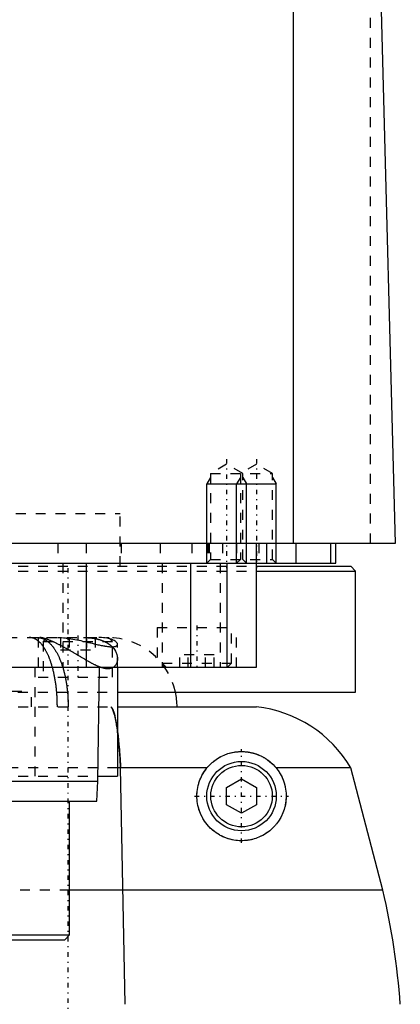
# Model space of a CAD drawing. Extents: x -90 to 90, y -1 to 861.
# Tile 5 of 9: x 24 to 63, y 347 to 446. Entities that reach past the tile are written whole.
import ezdxf

# ---------------------------------------------------------------- set-up
doc = ezdxf.new("R2010")
doc.units = 0
doc.linetypes.add('CENTER', pattern=[1.5, 0.45, -0.5, 0.05, -0.5])
doc.linetypes.add('DASHED', pattern=[2, 1, -1])
for name, color, linetype in [('AM_0', 7, 'CONTINUOUS'), ('AM_10', 7, 'CONTINUOUS'), ('AM_3', 7, 'DASHED'), ('AM_7', 7, 'CENTER')]:
    doc.layers.add(name, color=color, linetype=linetype)

msp = doc.modelspace()

# ---------------------------------------------------------------- linework, layer by layer
at = {"layer": 'AM_0', "color": 7, "linetype": 'CONTINUOUS'}
for p, q in [((51.744, 393), (51.744, 453.55)), ((60.5, 449.85), (62, 393)), ((62, 393), (-62, 393)), ((48, 380.5), (48, 393)), ((49, 393), (49, 391)), ((52, 391), (52, 393)), ((55.474, 393), (55.474, 391)), ((56, 391), (56, 393)), ((-56, 391), (56, 391)), ((30.85, 391), (30.85, 380.5)), ((41.361, 391), (41.361, 380.5)), ((45.003, 391), (45.003, 380.5)), ((48.014, 390.7), (57.5, 390.7)), ((58, 390.2), (57.5, 390.7)), ((48.014, 390.2), (58, 390.2)), ((58, 378), (58, 390.2)), ((-48, 380.5), (48, 380.5)), ((32, 369), (32.175, 380.5)), ((34, 380.5), (34, 369.5)), ((34.039, 378), (58, 378)), ((34.006, 376.5), (48, 376.5)), ((32.008, 369.5), (34, 369.5)), ((43.018, 370.35), (34, 370.35)), ((34.766, 346.5), (34.315, 370.35)), ((57.5, 370.35), (49.982, 370.35)), ((60.75, 358), (57.5, 370.35)), ((-32, 369), (32, 369)), ((31.9, 367), (32, 369)), ((45, 368.366), (46.5, 369.232)), ((46.5, 369.232), (48, 368.366)), ((45, 366.634), (45, 368.366)), ((48, 368.366), (48, 366.634)), ((-31.9, 367), (31.9, 367)), ((29.175, 353.5), (29.175, 367)), ((46.5, 365.768), (45, 366.634)), ((48, 366.634), (46.5, 365.768)), ((60.75, 358), (29.175, 358)), ((-29.175, 353.5), (29.175, 353.5)), ((-28.675, 353), (28.675, 353)), ((28.675, 353), (29.175, 353.5))]:
    msp.add_line(p, q, dxfattribs=at)
for points in [[(34.315, 370.35, 0), (34.308, 370.469, 0), (34.295, 370.704, 0), (34.281, 370.935, 0), (34.274, 371.05, 0), (34.266, 371.163, 0), (34.251, 371.388, 0), (34.236, 371.609, 0), (34.22, 371.826, 0), (34.203, 372.039, 0), (34.186, 372.248, 0), (34.177, 372.351, 0), (34.168, 372.454, 0), (34.15, 372.655, 0), (34.132, 372.852, 0), (34.113, 373.045, 0), (34.093, 373.234, 0), (34.073, 373.418, 0), (34.063, 373.509, 0), (34.053, 373.598, 0), (34.032, 373.774, 0), (34.01, 373.945, 0), (34, 374.029, 0)], [(43.018, 370.35, 0), (43.04, 370.377, 0), (43.084, 370.429, 0), (43.129, 370.481, 0), (43.152, 370.507, 0), (43.175, 370.532, 0), (43.222, 370.583, 0), (43.269, 370.632, 0), (43.438, 370.798, 0), (43.743, 371.057, 0), (43.902, 371.174, 0), (44.065, 371.284, 0), (44.404, 371.482, 0), (44.758, 371.649, 0), (45.127, 371.785, 0), (45.51, 371.89, 0), (45.739, 371.935, 0), (45.806, 371.946, 0), (45.873, 371.956, 0), (45.907, 371.961, 0), (45.94, 371.965, 0), (46.008, 371.973, 0), (46.076, 371.98, 0), (46.111, 371.983, 0), (46.145, 371.986, 0), (46.214, 371.991, 0), (46.283, 371.995, 0), (46.318, 371.996, 0), (46.353, 371.998, 0), (46.423, 371.999, 0), (46.494, 372, 0), (46.565, 372, 0), (46.636, 371.998, 0), (46.708, 371.995, 0), (46.744, 371.993, 0), (46.78, 371.991, 0), (46.852, 371.986, 0), (46.925, 371.98, 0), (46.998, 371.972, 0), (47.072, 371.964, 0), (47.146, 371.953, 0), (47.183, 371.948, 0), (47.22, 371.942, 0), (47.294, 371.929, 0), (47.369, 371.915, 0), (47.444, 371.9, 0), (47.519, 371.883, 0), (47.595, 371.865, 0), (47.632, 371.855, 0), (47.67, 371.845, 0), (47.746, 371.824, 0), (47.822, 371.801, 0), (47.898, 371.777, 0), (47.975, 371.752, 0), (48.051, 371.724, 0), (48.089, 371.71, 0), (48.127, 371.696, 0), (48.202, 371.666, 0), (48.278, 371.634, 0), (48.354, 371.6, 0), (48.429, 371.565, 0), (48.505, 371.529, 0), (48.542, 371.51, 0), (48.58, 371.491, 0), (48.655, 371.451, 0), (48.729, 371.409, 0), (48.766, 371.388, 0), (48.803, 371.366, 0), (48.877, 371.321, 0), (48.951, 371.274, 0), (48.987, 371.25, 0), (49.024, 371.226, 0), (49.096, 371.175, 0), (49.168, 371.123, 0), (49.239, 371.07, 0), (49.309, 371.015, 0), (49.379, 370.959, 0), (49.413, 370.93, 0), (49.447, 370.901, 0), (49.514, 370.842, 0), (49.58, 370.781, 0), (49.645, 370.719, 0), (49.709, 370.655, 0), (49.772, 370.59, 0), (49.803, 370.556, 0), (49.833, 370.523, 0), (49.894, 370.455, 0), (49.953, 370.385, 0), (49.982, 370.35, 0)], [(49.982, 370.35, 0), (50.046, 370.271, 0), (50.168, 370.108, 0), (50.283, 369.937, 0), (50.338, 369.849, 0), (50.392, 369.759, 0), (50.493, 369.575, 0), (50.548, 369.466, 0), (50.563, 369.434, 0), (50.578, 369.402, 0), (50.585, 369.386, 0), (50.593, 369.371, 0), (50.607, 369.338, 0), (50.622, 369.306, 0), (50.636, 369.274, 0), (50.649, 369.242, 0), (50.663, 369.209, 0), (50.669, 369.193, 0), (50.676, 369.177, 0), (50.689, 369.144, 0), (50.702, 369.112, 0), (50.714, 369.079, 0), (50.726, 369.046, 0), (50.738, 369.013, 0), (50.744, 368.997, 0), (50.75, 368.98, 0), (50.761, 368.947, 0), (50.772, 368.914, 0), (50.783, 368.881, 0), (50.794, 368.848, 0), (50.804, 368.814, 0), (50.809, 368.798, 0), (50.814, 368.781, 0), (50.824, 368.748, 0), (50.833, 368.714, 0), (50.838, 368.698, 0), (50.842, 368.681, 0), (50.851, 368.648, 0), (50.86, 368.614, 0), (50.864, 368.598, 0), (50.868, 368.581, 0), (50.876, 368.548, 0), (50.884, 368.514, 0), (50.91, 368.398, 0), (50.945, 368.199, 0), (50.972, 368.001, 0), (50.99, 367.804, 0), (50.999, 367.609, 0), (51, 367.512, 0), (50.999, 367.415, 0), (50.992, 367.224, 0), (50.976, 367.035, 0), (50.965, 366.942, 0), (50.953, 366.849, 0), (50.922, 366.667, 0), (50.885, 366.487, 0), (50.863, 366.399, 0), (50.84, 366.312, 0), (50.79, 366.141, 0), (50.733, 365.973, 0), (50.671, 365.811, 0), (50.603, 365.653, 0), (50.531, 365.5, 0), (50.493, 365.425, 0), (50.454, 365.352, 0), (50.374, 365.21, 0), (50.29, 365.073, 0), (50.203, 364.943, 0), (50.112, 364.817, 0), (50.017, 364.693, 0), (49.968, 364.632, 0), (49.917, 364.572, 0), (49.812, 364.454, 0), (49.702, 364.338, 0), (49.588, 364.227, 0), (49.469, 364.119, 0), (49.347, 364.015, 0), (49.284, 363.964, 0), (49.22, 363.915, 0), (49.089, 363.819, 0), (48.954, 363.728, 0), (48.816, 363.642, 0), (48.675, 363.56, 0), (48.53, 363.484, 0), (48.457, 363.448, 0), (48.383, 363.413, 0), (48.233, 363.347, 0), (48.081, 363.287, 0), (47.927, 363.232, 0), (47.771, 363.183, 0), (47.613, 363.14, 0), (47.534, 363.12, 0), (47.455, 363.102, 0), (47.295, 363.071, 0), (47.135, 363.045, 0), (47.054, 363.034, 0), (46.971, 363.025, 0), (46.803, 363.01, 0), (46.63, 363.002, 0), (46.543, 363, 0), (46.454, 363, 0), (46.275, 363.006, 0), (46.094, 363.018, 0), (45.911, 363.039, 0), (45.727, 363.067, 0), (45.542, 363.103, 0), (45.449, 363.124, 0), (45.356, 363.148, 0), (45.171, 363.201, 0), (44.987, 363.262, 0), (44.805, 363.332, 0), (44.624, 363.41, 0), (44.446, 363.496, 0), (44.359, 363.542, 0), (44.272, 363.59, 0), (44.101, 363.693, 0), (43.935, 363.802, 0), (43.774, 363.92, 0), (43.617, 364.045, 0), (43.463, 364.18, 0), (43.387, 364.25, 0), (43.313, 364.323, 0), (43.168, 364.476, 0), (43.029, 364.636, 0), (42.897, 364.804, 0), (42.773, 364.979, 0), (42.656, 365.16, 0), (42.601, 365.253, 0), (42.549, 365.347, 0), (42.45, 365.538, 0), (42.361, 365.734, 0), (42.282, 365.933, 0), (42.212, 366.134, 0), (42.153, 366.337, 0), (42.127, 366.439, 0), (42.104, 366.54, 0), (42.064, 366.743, 0), (42.035, 366.944, 0), (42.023, 367.043, 0), (42.014, 367.144, 0), (42.003, 367.346, 0), (42, 367.55, 0), (42.003, 367.652, 0), (42.007, 367.755, 0), (42.023, 367.959, 0), (42.049, 368.162, 0), (42.084, 368.364, 0), (42.127, 368.563, 0), (42.18, 368.759, 0), (42.209, 368.855, 0), (42.24, 368.951, 0), (42.309, 369.138, 0), (42.385, 369.321, 0), (42.467, 369.497, 0), (42.556, 369.667, 0), (42.651, 369.831, 0), (42.7, 369.91, 0), (42.75, 369.987, 0), (42.853, 370.136, 0), (42.961, 370.279, 0), (43.018, 370.35, 0)]]:
    msp.add_polyline3d(points, dxfattribs=at)
for radius in [3.5, 3.1]:
    msp.add_circle((46.5, 367.5), radius, dxfattribs=at)
for centre, radius, start, end in [((33, 376.5), 7, 0, 12.37363), ((46.693, 364.069), 12.5, 30.16672, 83.99779), ((-12.298, 341.001), 75, 4.20483, 13.10025)]:
    msp.add_arc(centre, radius, start, end, dxfattribs=at)
at = {"layer": 'AM_10', "color": 7, "linetype": 'CONTINUOUS'}
for p, q in [((43.379, 399.656), (43, 399)), ((46.379, 399.656), (46, 399)), ((46.621, 399.656), (47, 399)), ((49.621, 399.656), (50, 399)), ((43, 391), (43, 399)), ((43, 399), (50, 399)), ((46, 391), (46, 399)), ((47, 391), (47, 399)), ((50, 391), (50, 399))]:
    msp.add_line(p, q, dxfattribs=at)
at = {"layer": 'AM_3', "color": 6, "linetype": 'DASHED'}
for p, q in [((59.5, 393), (59.5, 451.989)), ((45, 401), (43.379, 400.064)), ((46.621, 400.064), (45, 401)), ((48, 401), (46.379, 400.064)), ((49.621, 400.064), (48, 401)), ((43.379, 400.064), (43.379, 391.379)), ((43.379, 400.064), (49.621, 400.064)), ((46.379, 400.064), (46.379, 391.379)), ((46.621, 391.379), (46.621, 400.064)), ((49.621, 391.379), (49.621, 400.064)), ((-34.25, 396), (34.25, 396)), ((34.25, 390.7), (34.25, 396)), ((28, 393), (28, 391)), ((30.84, 393), (30.84, 391)), ((34.381, 393), (34.381, 391)), ((38.286, 393), (38.286, 391)), ((41.5, 393), (41.5, 391)), ((43.087, 393), (43.087, 391)), ((43.236, 393), (43.236, 391)), ((44.587, 393), (44.587, 391)), ((46, 393), (46, 391)), ((48.25, 393), (48.25, 391)), ((43.379, 391.379), (43, 391)), ((43.379, 391.379), (49.621, 391.379)), ((46.379, 391.379), (46, 391)), ((47, 391), (46.621, 391.379)), ((50, 391), (49.621, 391.379)), ((-48.014, 390.7), (48.014, 390.7)), ((28.477, 391), (28.477, 380.5)), ((38.5, 391), (38.5, 380.5)), ((44.341, 391), (44.341, 380.5)), ((-48.014, 390.2), (48.014, 390.2)), ((38, 384.5), (38, 380.5)), ((38, 384.5), (46, 384.5)), ((45.5, 380.9), (45.5, 384.5)), ((46, 380.5), (46, 384.5)), ((-33.1, 383.5), (33.1, 383.5)), ((26, 383.5), (26, 379.5)), ((26.9, 383.5), (26.5, 383.1)), ((28.268, 383.5), (28.268, 382.25)), ((29.134, 383.5), (29.134, 382.25)), ((30.866, 383.5), (30.866, 382.25)), ((31.732, 383.5), (31.732, 382.25)), ((33.5, 383.1), (33.1, 383.5)), ((26.5, 383.1), (26.5, 379.5)), ((26.5, 383.1), (33.5, 383.1)), ((33.5, 379.5), (33.5, 383.1)), ((34, 380.5), (34, 382.813)), ((28.268, 382.25), (31.732, 382.25)), ((40.268, 380.5), (40.268, 381.75)), ((43.732, 381.75), (40.268, 381.75)), ((41.134, 380.5), (41.134, 381.75)), ((42.866, 380.5), (42.866, 381.75)), ((43.732, 380.5), (43.732, 381.75)), ((25.65, 380.5), (25.65, 369.5)), ((38.5, 380.9), (38.9, 380.5)), ((38.5, 380.9), (45.5, 380.9)), ((45.1, 380.5), (45.5, 380.9)), ((26, 379.5), (34, 379.5)), ((-34.039, 378), (34.039, 378)), ((9.341, 378.1), (25.341, 378.1)), ((25.341, 376.5), (25.341, 378.1)), ((-34.006, 376.5), (34.006, 376.5)), ((34, 370.35), (-34, 370.35)), ((-32.008, 369.5), (32.008, 369.5)), ((29.175, 358), (-29.175, 358))]:
    msp.add_line(p, q, dxfattribs=at)
for points in [[(27.934, 376.5, 0), (27.934, 376.551, 0), (27.934, 376.654, 0), (27.933, 376.757, 0), (27.932, 376.808, 0), (27.931, 376.859, 0), (27.928, 376.961, 0), (27.926, 377.064, 0), (27.922, 377.166, 0), (27.918, 377.267, 0), (27.913, 377.369, 0), (27.911, 377.42, 0), (27.908, 377.47, 0), (27.902, 377.572, 0), (27.896, 377.673, 0), (27.888, 377.773, 0), (27.881, 377.874, 0), (27.873, 377.974, 0), (27.868, 378.024, 0), (27.864, 378.074, 0), (27.855, 378.173, 0), (27.845, 378.272, 0), (27.839, 378.321, 0), (27.834, 378.371, 0), (27.823, 378.469, 0), (27.811, 378.567, 0), (27.805, 378.616, 0), (27.799, 378.665, 0), (27.786, 378.762, 0), (27.773, 378.859, 0), (27.759, 378.955, 0), (27.745, 379.051, 0), (27.73, 379.146, 0), (27.722, 379.193, 0), (27.714, 379.24, 0), (27.698, 379.335, 0), (27.681, 379.428, 0), (27.664, 379.52, 0), (27.646, 379.612, 0), (27.628, 379.704, 0), (27.619, 379.749, 0), (27.609, 379.794, 0), (27.59, 379.884, 0), (27.57, 379.973, 0), (27.55, 380.061, 0), (27.529, 380.149, 0), (27.508, 380.235, 0), (27.497, 380.278, 0), (27.486, 380.321, 0), (27.464, 380.406, 0), (27.441, 380.49, 0), (27.418, 380.574, 0), (27.394, 380.656, 0), (27.37, 380.738, 0), (27.357, 380.778, 0), (27.345, 380.818, 0), (27.32, 380.898, 0), (27.294, 380.977, 0), (27.268, 381.055, 0), (27.241, 381.132, 0), (27.214, 381.208, 0), (27.2, 381.246, 0), (27.186, 381.283, 0), (27.158, 381.357, 0), (27.13, 381.43, 0), (27.116, 381.466, 0), (27.101, 381.502, 0), (27.072, 381.573, 0), (27.042, 381.643, 0), (27.027, 381.677, 0), (27.012, 381.711, 0), (26.981, 381.779, 0), (26.951, 381.845, 0), (26.919, 381.91, 0), (26.888, 381.974, 0), (26.856, 382.037, 0), (26.84, 382.068, 0), (26.823, 382.098, 0), (26.791, 382.159, 0), (26.757, 382.218, 0), (26.724, 382.276, 0), (26.69, 382.333, 0), (26.656, 382.388, 0), (26.639, 382.415, 0), (26.622, 382.442, 0), (26.587, 382.495, 0), (26.552, 382.547, 0), (26.516, 382.597, 0), (26.48, 382.647, 0), (26.444, 382.695, 0), (26.426, 382.718, 0), (26.408, 382.741, 0), (26.371, 382.787, 0), (26.334, 382.831, 0), (26.297, 382.873, 0), (26.259, 382.915, 0), (26.221, 382.955, 0), (26.202, 382.974, 0), (26.183, 382.993, 0), (26.145, 383.031, 0), (26.106, 383.066, 0), (26.068, 383.101, 0), (26.029, 383.134, 0), (25.99, 383.165, 0), (25.97, 383.181, 0), (25.95, 383.196, 0), (25.911, 383.224, 0), (25.871, 383.252, 0), (25.851, 383.265, 0), (25.831, 383.278, 0), (25.791, 383.302, 0), (25.751, 383.325, 0), (25.731, 383.337, 0), (25.71, 383.347, 0), (25.67, 383.367, 0), (25.629, 383.386, 0), (25.588, 383.404, 0), (25.547, 383.42, 0), (25.506, 383.434, 0), (25.486, 383.441, 0), (25.465, 383.447, 0), (25.424, 383.459, 0), (25.382, 383.469, 0), (25.341, 383.478, 0), (25.299, 383.485, 0), (25.257, 383.491, 0), (25.236, 383.493, 0), (25.215, 383.495, 0), (25.173, 383.498, 0), (25.131, 383.5, 0), (25.11, 383.5, 0)], [(25.908, 383.5, 0), (25.931, 383.5, 0), (25.977, 383.498, 0), (26.024, 383.495, 0), (26.047, 383.493, 0), (26.07, 383.491, 0), (26.116, 383.485, 0), (26.161, 383.478, 0), (26.207, 383.469, 0), (26.253, 383.459, 0), (26.298, 383.447, 0), (26.321, 383.441, 0), (26.344, 383.434, 0), (26.389, 383.42, 0), (26.434, 383.404, 0), (26.479, 383.386, 0), (26.524, 383.368, 0), (26.569, 383.347, 0), (26.591, 383.337, 0), (26.613, 383.326, 0), (26.658, 383.303, 0), (26.702, 383.278, 0), (26.724, 383.265, 0), (26.746, 383.252, 0), (26.79, 383.225, 0), (26.833, 383.196, 0), (26.855, 383.181, 0), (26.877, 383.166, 0), (26.92, 383.134, 0), (26.963, 383.101, 0), (27.005, 383.067, 0), (27.048, 383.031, 0), (27.09, 382.994, 0), (27.111, 382.975, 0), (27.132, 382.955, 0), (27.174, 382.916, 0), (27.216, 382.874, 0), (27.257, 382.832, 0), (27.298, 382.788, 0), (27.338, 382.742, 0), (27.358, 382.719, 0), (27.378, 382.696, 0), (27.418, 382.648, 0), (27.458, 382.599, 0), (27.497, 382.548, 0), (27.536, 382.497, 0), (27.574, 382.444, 0), (27.593, 382.417, 0), (27.612, 382.389, 0), (27.65, 382.334, 0), (27.687, 382.277, 0), (27.724, 382.219, 0), (27.761, 382.16, 0), (27.797, 382.1, 0), (27.815, 382.069, 0), (27.833, 382.038, 0), (27.868, 381.976, 0), (27.903, 381.912, 0), (27.937, 381.847, 0), (27.972, 381.78, 0), (28.005, 381.713, 0), (28.022, 381.679, 0), (28.039, 381.644, 0), (28.071, 381.575, 0), (28.104, 381.504, 0), (28.12, 381.468, 0), (28.136, 381.432, 0), (28.167, 381.359, 0), (28.198, 381.285, 0), (28.213, 381.247, 0), (28.229, 381.21, 0), (28.259, 381.134, 0), (28.288, 381.057, 0), (28.317, 380.979, 0), (28.345, 380.9, 0), (28.373, 380.82, 0), (28.387, 380.78, 0), (28.401, 380.739, 0), (28.428, 380.658, 0), (28.454, 380.575, 0), (28.48, 380.492, 0), (28.505, 380.408, 0), (28.53, 380.323, 0), (28.542, 380.28, 0), (28.554, 380.237, 0), (28.577, 380.15, 0), (28.6, 380.063, 0), (28.623, 379.975, 0), (28.645, 379.886, 0), (28.666, 379.796, 0), (28.676, 379.751, 0), (28.687, 379.705, 0), (28.707, 379.614, 0), (28.727, 379.522, 0), (28.746, 379.429, 0), (28.764, 379.336, 0), (28.782, 379.242, 0), (28.791, 379.195, 0), (28.799, 379.147, 0), (28.816, 379.052, 0), (28.832, 378.956, 0), (28.847, 378.86, 0), (28.862, 378.763, 0), (28.876, 378.666, 0), (28.883, 378.617, 0), (28.89, 378.568, 0), (28.902, 378.47, 0), (28.915, 378.372, 0), (28.921, 378.323, 0), (28.926, 378.273, 0), (28.937, 378.174, 0), (28.948, 378.075, 0), (28.953, 378.025, 0), (28.957, 377.975, 0), (28.966, 377.875, 0), (28.975, 377.774, 0), (28.983, 377.673, 0), (28.99, 377.572, 0), (28.996, 377.471, 0), (28.999, 377.42, 0), (29.002, 377.37, 0), (29.007, 377.268, 0), (29.012, 377.166, 0), (29.016, 377.064, 0), (29.019, 376.962, 0), (29.022, 376.859, 0), (29.023, 376.808, 0), (29.024, 376.757, 0), (29.025, 376.654, 0), (29.026, 376.551, 0), (29.026, 376.5, 0)], [(32.277, 380.5, 0), (32.249, 380.51, 0), (32.194, 380.531, 0), (32.138, 380.553, 0), (32.11, 380.564, 0), (32.082, 380.576, 0), (32.026, 380.6, 0), (31.969, 380.624, 0), (31.913, 380.65, 0), (31.856, 380.676, 0), (31.798, 380.703, 0), (31.77, 380.717, 0), (31.741, 380.731, 0), (31.683, 380.759, 0), (31.624, 380.789, 0), (31.565, 380.819, 0), (31.506, 380.85, 0), (31.446, 380.881, 0), (31.416, 380.897, 0), (31.386, 380.913, 0), (31.325, 380.946, 0), (31.263, 380.98, 0), (31.232, 380.997, 0), (31.202, 381.014, 0), (31.139, 381.048, 0), (31.077, 381.083, 0), (31.045, 381.101, 0), (31.014, 381.119, 0), (30.95, 381.155, 0), (30.886, 381.192, 0), (30.822, 381.229, 0), (30.758, 381.266, 0), (30.693, 381.304, 0), (30.66, 381.323, 0), (30.627, 381.342, 0), (30.562, 381.381, 0), (30.496, 381.419, 0), (30.43, 381.458, 0), (30.363, 381.498, 0), (30.297, 381.537, 0), (30.263, 381.557, 0), (30.23, 381.577, 0), (30.162, 381.617, 0), (30.095, 381.657, 0), (30.027, 381.697, 0), (29.96, 381.737, 0), (29.892, 381.777, 0), (29.859, 381.797, 0), (29.825, 381.817, 0), (29.757, 381.857, 0), (29.69, 381.897, 0), (29.622, 381.936, 0), (29.555, 381.976, 0), (29.487, 382.015, 0), (29.453, 382.035, 0), (29.42, 382.055, 0), (29.352, 382.094, 0), (29.285, 382.133, 0), (29.218, 382.172, 0), (29.151, 382.21, 0), (29.084, 382.248, 0), (29.051, 382.267, 0), (29.018, 382.286, 0), (28.951, 382.324, 0), (28.885, 382.361, 0), (28.852, 382.38, 0), (28.819, 382.398, 0), (28.753, 382.435, 0), (28.687, 382.471, 0), (28.654, 382.489, 0), (28.622, 382.507, 0), (28.556, 382.543, 0), (28.492, 382.578, 0), (28.427, 382.613, 0), (28.363, 382.647, 0), (28.299, 382.681, 0), (28.267, 382.697, 0), (28.236, 382.714, 0), (28.173, 382.747, 0), (28.11, 382.779, 0), (28.048, 382.811, 0), (27.986, 382.842, 0), (27.925, 382.873, 0), (27.894, 382.888, 0), (27.864, 382.903, 0), (27.804, 382.932, 0), (27.744, 382.961, 0), (27.684, 382.99, 0), (27.626, 383.017, 0), (27.568, 383.044, 0), (27.539, 383.058, 0), (27.51, 383.071, 0), (27.453, 383.097, 0), (27.397, 383.122, 0), (27.342, 383.146, 0), (27.287, 383.17, 0), (27.233, 383.193, 0), (27.206, 383.204, 0), (27.18, 383.215, 0), (27.127, 383.236, 0), (27.076, 383.256, 0), (27.025, 383.276, 0), (26.976, 383.295, 0), (26.927, 383.313, 0), (26.904, 383.322, 0), (26.88, 383.33, 0), (26.833, 383.347, 0), (26.788, 383.363, 0), (26.765, 383.37, 0), (26.743, 383.377, 0), (26.7, 383.391, 0), (26.657, 383.404, 0), (26.637, 383.411, 0), (26.616, 383.417, 0), (26.576, 383.428, 0), (26.537, 383.439, 0), (26.499, 383.448, 0), (26.463, 383.457, 0), (26.428, 383.465, 0), (26.411, 383.469, 0), (26.394, 383.472, 0), (26.361, 383.478, 0), (26.33, 383.484, 0), (26.3, 383.489, 0), (26.272, 383.492, 0), (26.245, 383.495, 0), (26.232, 383.497, 0), (26.219, 383.498, 0), (26.195, 383.499, 0), (26.172, 383.5, 0), (26.161, 383.5, 0)], [(27.991, 383.5, 0), (28.037, 383.5, 0), (28.128, 383.498, 0), (28.221, 383.495, 0), (28.267, 383.494, 0)], [(28.267, 383.494, 0), (28.358, 383.489, 0), (28.541, 383.476, 0), (28.727, 383.458, 0), (28.821, 383.448, 0), (28.916, 383.436, 0), (29.108, 383.41, 0), (29.302, 383.381, 0), (29.498, 383.348, 0), (29.694, 383.312, 0), (29.892, 383.273, 0), (29.991, 383.253, 0), (30.09, 383.232, 0), (30.288, 383.19, 0), (30.485, 383.145, 0), (30.682, 383.1, 0), (30.878, 383.054, 0), (31.072, 383.007, 0), (31.169, 382.984, 0), (31.264, 382.961, 0), (31.454, 382.915, 0), (31.641, 382.87, 0), (31.733, 382.848, 0)], [(30.565, 383.5, 0), (30.594, 383.5, 0), (30.652, 383.5, 0), (30.709, 383.499, 0), (30.738, 383.498, 0), (30.766, 383.497, 0), (30.823, 383.496, 0), (30.88, 383.494, 0), (30.936, 383.491, 0), (30.993, 383.488, 0), (31.048, 383.484, 0), (31.076, 383.482, 0), (31.104, 383.48, 0), (31.159, 383.476, 0), (31.215, 383.471, 0), (31.269, 383.466, 0), (31.324, 383.46, 0), (31.378, 383.453, 0), (31.405, 383.45, 0), (31.432, 383.446, 0), (31.485, 383.439, 0), (31.538, 383.431, 0), (31.565, 383.427, 0), (31.591, 383.423, 0), (31.644, 383.414, 0), (31.696, 383.405, 0), (31.722, 383.4, 0), (31.748, 383.395, 0), (31.799, 383.385, 0), (31.849, 383.374, 0), (31.899, 383.363, 0), (31.949, 383.352, 0), (31.998, 383.34, 0), (32.022, 383.333, 0), (32.047, 383.327, 0), (32.095, 383.314, 0), (32.142, 383.301, 0), (32.189, 383.287, 0), (32.236, 383.273, 0), (32.282, 383.258, 0), (32.305, 383.25, 0), (32.327, 383.243, 0), (32.372, 383.227, 0), (32.417, 383.211, 0), (32.46, 383.195, 0), (32.504, 383.178, 0), (32.546, 383.16, 0), (32.568, 383.151, 0), (32.589, 383.143, 0), (32.63, 383.124, 0), (32.671, 383.106, 0), (32.712, 383.087, 0), (32.752, 383.068, 0), (32.791, 383.048, 0), (32.81, 383.038, 0), (32.829, 383.028, 0), (32.867, 383.008, 0), (32.905, 382.987, 0), (32.941, 382.966, 0), (32.977, 382.944, 0), (33.013, 382.923, 0), (33.03, 382.912, 0), (33.047, 382.901, 0), (33.082, 382.878, 0), (33.115, 382.856, 0), (33.132, 382.844, 0), (33.148, 382.833, 0), (33.18, 382.809, 0), (33.212, 382.786, 0), (33.228, 382.774, 0), (33.243, 382.762, 0), (33.273, 382.738, 0), (33.303, 382.714, 0), (33.332, 382.689, 0), (33.361, 382.664, 0), (33.389, 382.639, 0), (33.402, 382.626, 0), (33.416, 382.613, 0), (33.443, 382.588, 0), (33.469, 382.562, 0), (33.494, 382.536, 0), (33.519, 382.51, 0), (33.543, 382.483, 0), (33.555, 382.47, 0), (33.566, 382.456, 0), (33.589, 382.429, 0), (33.612, 382.402, 0), (33.684, 382.307, 0), (33.791, 382.139, 0), (33.875, 381.969, 0), (33.908, 381.883, 0), (33.937, 381.797, 0), (33.977, 381.627, 0), (33.998, 381.459, 0), (34, 381.377, 0)], [(34, 382.813, 0), (33.999, 382.836, 0), (33.987, 382.883, 0), (33.963, 382.932, 0), (33.946, 382.957, 0), (33.927, 382.982, 0), (33.879, 383.033, 0), (33.82, 383.084, 0), (33.748, 383.135, 0), (33.665, 383.185, 0), (33.57, 383.233, 0), (33.518, 383.256, 0), (33.463, 383.279, 0), (33.344, 383.323, 0), (33.214, 383.363, 0), (33.073, 383.399, 0), (32.92, 383.43, 0), (32.757, 383.457, 0), (32.671, 383.468, 0), (32.583, 383.478, 0), (32.399, 383.492, 0), (32.206, 383.499, 0), (32.107, 383.5, 0)], [(31.733, 382.848, 0), (31.793, 382.834, 0), (31.911, 382.807, 0), (32.027, 382.78, 0), (32.085, 382.767, 0), (32.142, 382.754, 0), (32.255, 382.73, 0), (32.366, 382.706, 0), (32.474, 382.685, 0), (32.58, 382.664, 0), (32.683, 382.646, 0), (32.733, 382.637, 0), (32.783, 382.629, 0), (32.88, 382.614, 0), (32.974, 382.6, 0), (33.065, 382.589, 0), (33.153, 382.58, 0), (33.237, 382.573, 0), (33.278, 382.571, 0), (33.318, 382.569, 0), (33.395, 382.567, 0), (33.467, 382.567, 0), (33.502, 382.568, 0)], [(33.502, 382.568, 0), (33.528, 382.569, 0), (33.579, 382.572, 0), (33.627, 382.577, 0), (33.65, 382.58, 0), (33.673, 382.583, 0), (33.715, 382.59, 0), (33.755, 382.599, 0), (33.792, 382.61, 0), (33.827, 382.621, 0), (33.858, 382.634, 0), (33.872, 382.641, 0), (33.886, 382.649, 0), (33.911, 382.664, 0), (33.933, 382.681, 0), (33.952, 382.699, 0), (33.968, 382.717, 0), (33.981, 382.737, 0), (33.986, 382.747, 0), (33.99, 382.758, 0), (33.996, 382.779, 0), (34, 382.802, 0), (34, 382.813, 0)], [(33.579, 380.5, 0), (33.555, 380.484, 0), (33.503, 380.454, 0), (33.448, 380.428, 0), (33.419, 380.416, 0), (33.39, 380.405, 0), (33.328, 380.385, 0), (33.264, 380.369, 0), (33.198, 380.357, 0), (33.13, 380.349, 0), (33.058, 380.345, 0), (33.022, 380.345, 0), (32.985, 380.346, 0), (32.909, 380.35, 0), (32.831, 380.358, 0), (32.75, 380.37, 0), (32.667, 380.385, 0), (32.582, 380.405, 0), (32.54, 380.416, 0), (32.496, 380.428, 0), (32.409, 380.455, 0), (32.321, 380.484, 0), (32.277, 380.5, 0)], [(34, 381.377, 0), (34, 381.346, 0), (33.997, 381.286, 0), (33.991, 381.227, 0), (33.988, 381.198, 0), (33.983, 381.169, 0), (33.973, 381.112, 0), (33.959, 381.056, 0), (33.943, 381.001, 0), (33.925, 380.948, 0), (33.904, 380.896, 0), (33.892, 380.871, 0), (33.88, 380.846, 0), (33.854, 380.798, 0), (33.826, 380.752, 0), (33.795, 380.707, 0), (33.762, 380.665, 0), (33.726, 380.625, 0), (33.707, 380.605, 0), (33.688, 380.586, 0), (33.646, 380.55, 0), (33.603, 380.516, 0), (33.579, 380.5, 0)], [(33.33, 376.5, 0), (33.367, 376.462, 0), (33.44, 376.36, 0), (33.511, 376.225, 0), (33.546, 376.145, 0), (33.58, 376.058, 0), (33.647, 375.858, 0), (33.712, 375.626, 0), (33.775, 375.362, 0), (33.836, 375.067, 0), (33.894, 374.741, 0), (33.922, 374.568, 0), (33.95, 374.387, 0), (34.003, 374.005, 0), (34.053, 373.595, 0), (34.101, 373.159, 0), (34.146, 372.698, 0), (34.189, 372.213, 0), (34.209, 371.963, 0), (34.229, 371.707, 0), (34.265, 371.179, 0), (34.299, 370.631, 0), (34.315, 370.35, 0)], [(34, 374.029, 0), (33.984, 374.142, 0), (33.953, 374.361, 0), (33.921, 374.571, 0), (33.905, 374.673, 0), (33.889, 374.771, 0), (33.855, 374.962, 0), (33.821, 375.142, 0), (33.786, 375.312, 0), (33.75, 375.472, 0), (33.713, 375.622, 0), (33.695, 375.693, 0), (33.676, 375.761, 0), (33.638, 375.889, 0), (33.599, 376.007, 0), (33.559, 376.113, 0), (33.519, 376.208, 0), (33.478, 376.293, 0), (33.457, 376.331, 0), (33.437, 376.366, 0), (33.395, 376.428, 0), (33.352, 376.479, 0), (33.33, 376.5, 0)]]:
    msp.add_polyline3d(points, dxfattribs=at)
msp.add_circle((46.5, 367.5), 4.5, dxfattribs=at)
msp.add_arc((33, 376.5), 7, 12.37363, 90, dxfattribs=at)
at = {"layer": 'AM_7', "color": 4, "linetype": 'CENTER'}
for p, q in [((45, 401.5), (45, 390.5)), ((48, 401.5), (48, 390.5)), ((29, 390.5), (29, 302.5)), ((42, 384.7), (42, 380.3)), ((30, 383.7), (30, 379.3)), ((46.5, 362.775), (46.5, 372.225)), ((41.775, 367.5), (51.225, 367.5))]:
    msp.add_line(p, q, dxfattribs=at)

doc.saveas('drawing.dxf')
